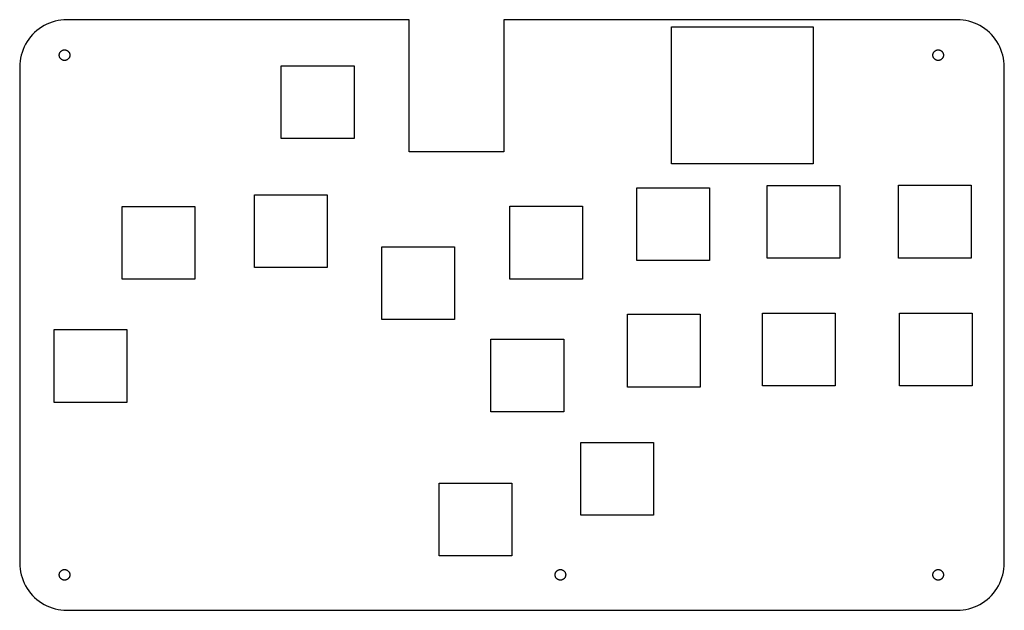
# Model space of a CAD drawing. Header units: metres. Extents: x 0 to 208, y 0 to 125.
import ezdxf

# ---------------------------------------------------------------- set-up
doc = ezdxf.new("R2010")
doc.units = ezdxf.units.M

msp = doc.modelspace()

# ---------------------------------------------------------------- linework, layer by layer
for p, q in [((4.12215, 123.09), (3.62576, 122.705)), ((4.64174, 123.443), (4.12215, 123.09)), ((5.18246, 123.763), (4.64174, 123.443)), ((5.7422, 124.048), (5.18246, 123.763)), ((6.31876, 124.298), (5.7422, 124.048)), ((6.90984, 124.511), (6.31876, 124.298)), ((7.51311, 124.686), (6.90984, 124.511)), ((8.12619, 124.823), (7.51311, 124.686)), ((8.74667, 124.921), (8.12619, 124.823)), ((9.3721, 124.98), (8.74667, 124.921)), ((10, 125), (9.3721, 124.98)), ((82.5, 125), (10, 125)), ((82.5, 97), (82.5, 125)), ((198.5, 125), (102.5, 125)), ((102.5, 125), (102.5, 97)), ((138, 94.5), (138, 123.5)), ((138, 123.5), (168, 123.5)), ((168, 123.5), (168, 94.5)), ((199.128, 124.98), (198.5, 125)), ((199.753, 124.921), (199.128, 124.98)), ((200.374, 124.823), (199.753, 124.921)), ((200.987, 124.686), (200.374, 124.823)), ((201.59, 124.511), (200.987, 124.686)), ((202.181, 124.298), (201.59, 124.511)), ((202.758, 124.048), (202.181, 124.298)), ((203.318, 123.763), (202.758, 124.048)), ((203.858, 123.443), (203.318, 123.763)), ((204.378, 123.09), (203.858, 123.443)), ((204.874, 122.705), (204.378, 123.09)), ((2.29486, 121.374), (1.90984, 120.878)), ((2.71031, 121.845), (2.29486, 121.374)), ((3.15453, 122.29), (2.71031, 121.845)), ((3.62576, 122.705), (3.15453, 122.29)), ((205.345, 122.29), (204.874, 122.705)), ((205.79, 121.845), (205.345, 122.29)), ((206.205, 121.374), (205.79, 121.845)), ((206.59, 120.878), (206.205, 121.374)), ((0.95174, 119.258), (0.70224, 118.681)), ((1.23694, 119.818), (0.95174, 119.258)), ((1.55672, 120.358), (1.23694, 119.818)), ((1.90984, 120.878), (1.55672, 120.358)), ((206.943, 120.358), (206.59, 120.878)), ((207.263, 119.818), (206.943, 120.358)), ((207.548, 119.258), (207.263, 119.818)), ((207.798, 118.681), (207.548, 119.258)), ((0.17712, 116.874), (0.07886, 116.253)), ((0.31416, 117.487), (0.17712, 116.874)), ((0.48944, 118.09), (0.31416, 117.487)), ((0.70224, 118.681), (0.48944, 118.09)), ((8.37999, 117.5), (8.3822, 117.57)), ((8.3822, 117.43), (8.37999, 117.5)), ((8.3822, 117.57), (8.38882, 117.64)), ((8.38882, 117.36), (8.3822, 117.43)), ((8.38882, 117.64), (8.39983, 117.71)), ((8.39983, 117.29), (8.38882, 117.36)), ((8.39983, 117.71), (8.41518, 117.779)), ((8.41518, 117.221), (8.39983, 117.29)), ((8.41518, 117.779), (8.43481, 117.846)), ((8.43481, 117.154), (8.41518, 117.221)), ((8.43481, 117.846), (8.45865, 117.912)), ((8.45865, 117.088), (8.43481, 117.154)), ((8.45865, 117.912), (8.48659, 117.977)), ((8.48659, 117.023), (8.45865, 117.088)), ((8.48659, 117.977), (8.51852, 118.04)), ((8.51852, 116.96), (8.48659, 117.023)), ((8.51852, 118.04), (8.55435, 118.1)), ((8.55435, 116.9), (8.51852, 116.96)), ((8.55435, 118.1), (8.59389, 118.158)), ((8.59389, 116.842), (8.55435, 116.9)), ((8.59389, 118.158), (8.63702, 118.214)), ((8.63702, 116.786), (8.59389, 116.842)), ((8.63702, 118.214), (8.68355, 118.267)), ((8.68355, 116.733), (8.63702, 116.786)), ((8.68355, 118.267), (8.73331, 118.316)), ((8.73331, 118.316), (8.78607, 118.363)), ((8.78607, 118.363), (8.84167, 118.406)), ((8.84167, 118.406), (8.89987, 118.446)), ((8.89987, 118.446), (8.96043, 118.481)), ((8.96043, 118.481), (9.02312, 118.513)), ((9.02312, 118.513), (9.08769, 118.541)), ((9.08769, 118.541), (9.1539, 118.565)), ((9.1539, 118.565), (9.22147, 118.585)), ((9.22147, 118.585), (9.29013, 118.6)), ((9.29013, 118.6), (9.35962, 118.611)), ((9.35962, 118.611), (9.42967, 118.618)), ((9.42967, 118.618), (9.5, 118.62)), ((9.5, 118.62), (9.57031, 118.618)), ((9.57031, 118.618), (9.64037, 118.611)), ((9.64037, 118.611), (9.70985, 118.6)), ((9.70985, 118.6), (9.77852, 118.585)), ((9.77852, 118.585), (9.84608, 118.565)), ((9.84608, 118.565), (9.91229, 118.541)), ((9.91229, 118.541), (9.97687, 118.513)), ((9.97687, 118.513), (10.0396, 118.481)), ((10.0396, 118.481), (10.1001, 118.446)), ((10.1001, 118.446), (10.1583, 118.406)), ((10.1583, 118.406), (10.2139, 118.363)), ((10.2139, 118.363), (10.2667, 118.316)), ((10.2667, 118.316), (10.3164, 118.267)), ((10.3164, 118.267), (10.363, 118.214)), ((10.363, 116.786), (10.3164, 116.733)), ((10.363, 118.214), (10.4061, 118.158)), ((10.4061, 116.842), (10.363, 116.786)), ((10.4061, 118.158), (10.4456, 118.1)), ((10.4456, 116.9), (10.4061, 116.842)), ((10.4456, 118.1), (10.4815, 118.04)), ((10.4815, 116.96), (10.4456, 116.9)), ((10.4815, 118.04), (10.5134, 117.977)), ((10.5134, 117.023), (10.4815, 116.96)), ((10.5134, 117.977), (10.5413, 117.912)), ((10.5413, 117.088), (10.5134, 117.023)), ((10.5413, 117.912), (10.5652, 117.846)), ((10.5652, 117.154), (10.5413, 117.088)), ((10.5652, 117.846), (10.5848, 117.779)), ((10.5848, 117.221), (10.5652, 117.154)), ((10.5848, 117.779), (10.6002, 117.71)), ((10.6002, 117.29), (10.5848, 117.221)), ((10.6002, 117.71), (10.6112, 117.64)), ((10.6112, 117.36), (10.6002, 117.29)), ((10.6112, 117.64), (10.6178, 117.57)), ((10.6178, 117.43), (10.6112, 117.36)), ((10.6178, 117.57), (10.62, 117.5)), ((10.62, 117.5), (10.6178, 117.43)), ((193.38, 117.5), (193.382, 117.57)), ((193.382, 117.43), (193.38, 117.5)), ((193.382, 117.57), (193.389, 117.64)), ((193.389, 117.36), (193.382, 117.43)), ((193.389, 117.64), (193.4, 117.71)), ((193.4, 117.29), (193.389, 117.36)), ((193.4, 117.71), (193.415, 117.779)), ((193.415, 117.221), (193.4, 117.29)), ((193.415, 117.779), (193.435, 117.846)), ((193.435, 117.154), (193.415, 117.221)), ((193.435, 117.846), (193.459, 117.912)), ((193.459, 117.088), (193.435, 117.154)), ((193.459, 117.912), (193.487, 117.977)), ((193.487, 117.023), (193.459, 117.088)), ((193.487, 117.977), (193.519, 118.04)), ((193.519, 116.96), (193.487, 117.023)), ((193.519, 118.04), (193.554, 118.1)), ((193.554, 116.9), (193.519, 116.96)), ((193.554, 118.1), (193.594, 118.158)), ((193.594, 116.842), (193.554, 116.9)), ((193.594, 118.158), (193.637, 118.214)), ((193.637, 116.786), (193.594, 116.842)), ((193.637, 118.214), (193.684, 118.267)), ((193.684, 116.733), (193.637, 116.786)), ((193.684, 118.267), (193.733, 118.316)), ((193.733, 118.316), (193.786, 118.363)), ((193.786, 118.363), (193.842, 118.406)), ((193.842, 118.406), (193.9, 118.446)), ((193.9, 118.446), (193.96, 118.481)), ((193.96, 118.481), (194.023, 118.513)), ((194.023, 118.513), (194.088, 118.541)), ((194.088, 118.541), (194.154, 118.565)), ((194.154, 118.565), (194.221, 118.585)), ((194.221, 118.585), (194.29, 118.6)), ((194.29, 118.6), (194.36, 118.611)), ((194.36, 118.611), (194.43, 118.618)), ((194.43, 118.618), (194.5, 118.62)), ((194.5, 118.62), (194.57, 118.618)), ((194.57, 118.618), (194.64, 118.611)), ((194.64, 118.611), (194.71, 118.6)), ((194.71, 118.6), (194.779, 118.585)), ((194.779, 118.585), (194.846, 118.565)), ((194.846, 118.565), (194.912, 118.541)), ((194.912, 118.541), (194.977, 118.513)), ((194.977, 118.513), (195.04, 118.481)), ((195.04, 118.481), (195.1, 118.446)), ((195.1, 118.446), (195.158, 118.406)), ((195.158, 118.406), (195.214, 118.363)), ((195.214, 118.363), (195.267, 118.316)), ((195.267, 118.316), (195.316, 118.267)), ((195.316, 118.267), (195.363, 118.214)), ((195.363, 116.786), (195.316, 116.733)), ((195.363, 118.214), (195.406, 118.158)), ((195.406, 116.842), (195.363, 116.786)), ((195.406, 118.158), (195.446, 118.1)), ((195.446, 116.9), (195.406, 116.842)), ((195.446, 118.1), (195.481, 118.04)), ((195.481, 116.96), (195.446, 116.9)), ((195.481, 118.04), (195.513, 117.977)), ((195.513, 117.023), (195.481, 116.96)), ((195.513, 117.977), (195.541, 117.912)), ((195.541, 117.088), (195.513, 117.023)), ((195.541, 117.912), (195.565, 117.846)), ((195.565, 117.154), (195.541, 117.088)), ((195.565, 117.846), (195.585, 117.779)), ((195.585, 117.221), (195.565, 117.154)), ((195.585, 117.779), (195.6, 117.71)), ((195.6, 117.29), (195.585, 117.221)), ((195.6, 117.71), (195.611, 117.64)), ((195.611, 117.36), (195.6, 117.29)), ((195.611, 117.64), (195.618, 117.57)), ((195.618, 117.43), (195.611, 117.36)), ((195.618, 117.57), (195.62, 117.5)), ((195.62, 117.5), (195.618, 117.43)), ((208.011, 118.09), (207.798, 118.681)), ((208.186, 117.487), (208.011, 118.09)), ((208.323, 116.874), (208.186, 117.487)), ((208.421, 116.253), (208.323, 116.874)), ((0.01973, 115.628), (0, 115)), ((0, 115), (0, 10)), ((0.07886, 116.253), (0.01973, 115.628)), ((8.73331, 116.684), (8.68355, 116.733)), ((8.78607, 116.637), (8.73331, 116.684)), ((8.84167, 116.594), (8.78607, 116.637)), ((8.89987, 116.554), (8.84167, 116.594)), ((8.96043, 116.519), (8.89987, 116.554)), ((9.02312, 116.487), (8.96043, 116.519)), ((9.08769, 116.459), (9.02312, 116.487)), ((9.1539, 116.435), (9.08769, 116.459)), ((9.22147, 116.415), (9.1539, 116.435)), ((9.29013, 116.4), (9.22147, 116.415)), ((9.35962, 116.389), (9.29013, 116.4)), ((9.42967, 116.382), (9.35962, 116.389)), ((9.5, 116.38), (9.42967, 116.382)), ((9.57031, 116.382), (9.5, 116.38)), ((9.64037, 116.389), (9.57031, 116.382)), ((9.70985, 116.4), (9.64037, 116.389)), ((9.77852, 116.415), (9.70985, 116.4)), ((9.84608, 116.435), (9.77852, 116.415)), ((9.91229, 116.459), (9.84608, 116.435)), ((9.97687, 116.487), (9.91229, 116.459)), ((10.0396, 116.519), (9.97687, 116.487)), ((10.1001, 116.554), (10.0396, 116.519)), ((10.1583, 116.594), (10.1001, 116.554)), ((10.2139, 116.637), (10.1583, 116.594)), ((10.2667, 116.684), (10.2139, 116.637)), ((10.3164, 116.733), (10.2667, 116.684)), ((55.4, 99.85), (55.4, 115.25)), ((55.4, 115.25), (70.8, 115.25)), ((70.8, 115.25), (70.8, 99.85)), ((193.733, 116.684), (193.684, 116.733)), ((193.786, 116.637), (193.733, 116.684)), ((193.842, 116.594), (193.786, 116.637)), ((193.9, 116.554), (193.842, 116.594)), ((193.96, 116.519), (193.9, 116.554)), ((194.023, 116.487), (193.96, 116.519)), ((194.088, 116.459), (194.023, 116.487)), ((194.154, 116.435), (194.088, 116.459)), ((194.221, 116.415), (194.154, 116.435)), ((194.29, 116.4), (194.221, 116.415)), ((194.36, 116.389), (194.29, 116.4)), ((194.43, 116.382), (194.36, 116.389)), ((194.5, 116.38), (194.43, 116.382)), ((194.57, 116.382), (194.5, 116.38)), ((194.64, 116.389), (194.57, 116.382)), ((194.71, 116.4), (194.64, 116.389)), ((194.779, 116.415), (194.71, 116.4)), ((194.846, 116.435), (194.779, 116.415)), ((194.912, 116.459), (194.846, 116.435)), ((194.977, 116.487), (194.912, 116.459)), ((195.04, 116.519), (194.977, 116.487)), ((195.1, 116.554), (195.04, 116.519)), ((195.158, 116.594), (195.1, 116.554)), ((195.214, 116.637), (195.158, 116.594)), ((195.267, 116.684), (195.214, 116.637)), ((195.316, 116.733), (195.267, 116.684)), ((208.48, 115.628), (208.421, 116.253)), ((208.5, 115), (208.48, 115.628)), ((208.5, 10), (208.5, 115)), ((70.8, 99.85), (55.4, 99.85)), ((102.5, 97), (82.5, 97)), ((168, 94.5), (138, 94.5)), ((158.3, 74.5), (158.3, 89.9)), ((158.3, 89.9), (173.7, 89.9)), ((173.7, 89.9), (173.7, 74.5)), ((186.1, 74.55), (186.1, 89.95)), ((186.1, 89.95), (201.5, 89.95)), ((201.5, 89.95), (201.5, 74.55)), ((49.7, 72.55), (49.7, 87.95)), ((49.7, 87.95), (65.1, 87.95)), ((65.1, 87.95), (65.1, 72.55)), ((130.7, 74.05), (130.7, 89.45)), ((130.7, 89.45), (146.1, 89.45)), ((146.1, 89.45), (146.1, 74.05)), ((103.8, 70.1), (103.8, 85.5)), ((103.8, 85.5), (119.2, 85.5)), ((119.2, 85.5), (119.2, 70.1)), ((21.7, 70.05), (21.7, 85.45)), ((21.7, 85.45), (37.1, 85.45)), ((37.1, 85.45), (37.1, 70.05)), ((76.7, 61.55), (76.7, 76.95)), ((76.7, 76.95), (92.1, 76.95)), ((92.1, 76.95), (92.1, 61.55)), ((146.1, 74.05), (130.7, 74.05)), ((173.7, 74.5), (158.3, 74.5)), ((201.5, 74.55), (186.1, 74.55)), ((65.1, 72.55), (49.7, 72.55)), ((37.1, 70.05), (21.7, 70.05)), ((119.2, 70.1), (103.8, 70.1)), ((128.7, 47.25), (128.7, 62.65)), ((128.7, 62.65), (144.1, 62.65)), ((144.1, 62.65), (144.1, 47.25)), ((157.3, 47.5), (157.3, 62.9)), ((157.3, 62.9), (172.7, 62.9)), ((172.7, 62.9), (172.7, 47.5)), ((186.3, 47.5), (186.3, 62.9)), ((186.3, 62.9), (201.7, 62.9)), ((201.7, 62.9), (201.7, 47.5)), ((92.1, 61.55), (76.7, 61.55)), ((7.29999, 44), (7.29999, 59.4)), ((7.29999, 59.4), (22.7, 59.4)), ((22.7, 59.4), (22.7, 44)), ((99.8, 41.985), (99.8, 57.385)), ((99.8, 57.385), (115.2, 57.385)), ((115.2, 57.385), (115.2, 41.985)), ((144.1, 47.25), (128.7, 47.25)), ((172.7, 47.5), (157.3, 47.5)), ((201.7, 47.5), (186.3, 47.5)), ((22.7, 44), (7.29999, 44)), ((115.2, 41.985), (99.8, 41.985)), ((118.8, 20.1), (118.8, 35.5)), ((118.8, 35.5), (134.2, 35.5)), ((134.2, 35.5), (134.2, 20.1)), ((88.8, 11.5), (88.8, 26.9)), ((88.8, 26.9), (104.2, 26.9)), ((104.2, 26.9), (104.2, 11.5)), ((134.2, 20.1), (118.8, 20.1)), ((104.2, 11.5), (88.8, 11.5)), ((0, 10), (0.01973, 9.3721)), ((0.01973, 9.3721), (0.07886, 8.74667)), ((0.07886, 8.74667), (0.17712, 8.12619)), ((8.73331, 8.31644), (8.78607, 8.36296)), ((8.78607, 8.36296), (8.84167, 8.4061)), ((8.84167, 8.4061), (8.89987, 8.44563)), ((8.89987, 8.44563), (8.96043, 8.48146)), ((8.96043, 8.48146), (9.02312, 8.5134)), ((9.02312, 8.5134), (9.08769, 8.54134)), ((9.08769, 8.54134), (9.1539, 8.56517)), ((9.1539, 8.56517), (9.22147, 8.58481)), ((9.22147, 8.58481), (9.29013, 8.60016)), ((9.29013, 8.60016), (9.35962, 8.61116)), ((9.35962, 8.61116), (9.42967, 8.61778)), ((9.42967, 8.61778), (9.5, 8.62)), ((9.5, 8.62), (9.57031, 8.61778)), ((9.57031, 8.61778), (9.64037, 8.61116)), ((9.64037, 8.61116), (9.70985, 8.60016)), ((9.70985, 8.60016), (9.77852, 8.58481)), ((9.77852, 8.58481), (9.84608, 8.56517)), ((9.84608, 8.56517), (9.91229, 8.54134)), ((9.91229, 8.54134), (9.97687, 8.5134)), ((9.97687, 8.5134), (10.0396, 8.48146)), ((10.0396, 8.48146), (10.1001, 8.44563)), ((10.1001, 8.44563), (10.1583, 8.4061)), ((10.1583, 8.4061), (10.2139, 8.36296)), ((10.2139, 8.36296), (10.2667, 8.31644)), ((113.733, 8.31644), (113.786, 8.36296)), ((113.786, 8.36296), (113.842, 8.4061)), ((113.842, 8.4061), (113.9, 8.44563)), ((113.9, 8.44563), (113.96, 8.48146)), ((113.96, 8.48146), (114.023, 8.5134)), ((114.023, 8.5134), (114.088, 8.54134)), ((114.088, 8.54134), (114.154, 8.56517)), ((114.154, 8.56517), (114.221, 8.58481)), ((114.221, 8.58481), (114.29, 8.60016)), ((114.29, 8.60016), (114.36, 8.61116)), ((114.36, 8.61116), (114.43, 8.61778)), ((114.43, 8.61778), (114.5, 8.62)), ((114.5, 8.62), (114.57, 8.61778)), ((114.57, 8.61778), (114.64, 8.61116)), ((114.64, 8.61116), (114.71, 8.60016)), ((114.71, 8.60016), (114.779, 8.58481)), ((114.779, 8.58481), (114.846, 8.56517)), ((114.846, 8.56517), (114.912, 8.54134)), ((114.912, 8.54134), (114.977, 8.5134)), ((114.977, 8.5134), (115.04, 8.48146)), ((115.04, 8.48146), (115.1, 8.44563)), ((115.1, 8.44563), (115.158, 8.4061)), ((115.158, 8.4061), (115.214, 8.36296)), ((115.214, 8.36296), (115.267, 8.31644)), ((193.733, 8.31644), (193.786, 8.36296)), ((193.786, 8.36296), (193.842, 8.4061)), ((193.842, 8.4061), (193.9, 8.44563)), ((193.9, 8.44563), (193.96, 8.48146)), ((193.96, 8.48146), (194.023, 8.5134)), ((194.023, 8.5134), (194.088, 8.54134)), ((194.088, 8.54134), (194.154, 8.56517)), ((194.154, 8.56517), (194.221, 8.58481)), ((194.221, 8.58481), (194.29, 8.60016)), ((194.29, 8.60016), (194.36, 8.61116)), ((194.36, 8.61116), (194.43, 8.61778)), ((194.43, 8.61778), (194.5, 8.62)), ((194.5, 8.62), (194.57, 8.61778)), ((194.57, 8.61778), (194.64, 8.61116)), ((194.64, 8.61116), (194.71, 8.60016)), ((194.71, 8.60016), (194.779, 8.58481)), ((194.779, 8.58481), (194.846, 8.56517)), ((194.846, 8.56517), (194.912, 8.54134)), ((194.912, 8.54134), (194.977, 8.5134)), ((194.977, 8.5134), (195.04, 8.48146)), ((195.04, 8.48146), (195.1, 8.44563)), ((195.1, 8.44563), (195.158, 8.4061)), ((195.158, 8.4061), (195.214, 8.36296)), ((195.214, 8.36296), (195.267, 8.31644)), ((208.323, 8.12619), (208.421, 8.74667)), ((208.421, 8.74667), (208.48, 9.3721)), ((208.48, 9.3721), (208.5, 10)), ((0.17712, 8.12619), (0.31416, 7.51311)), ((0.31416, 7.51311), (0.48944, 6.90984)), ((0.48944, 6.90984), (0.70224, 6.31876)), ((0.70224, 6.31876), (0.95174, 5.7422)), ((8.37999, 7.5), (8.3822, 7.57031)), ((8.3822, 7.42967), (8.37999, 7.5)), ((8.3822, 7.57031), (8.38882, 7.64037)), ((8.38882, 7.35962), (8.3822, 7.42967)), ((8.38882, 7.64037), (8.39983, 7.70985)), ((8.39983, 7.29013), (8.38882, 7.35962)), ((8.39983, 7.70985), (8.41518, 7.77852)), ((8.41518, 7.22147), (8.39983, 7.29013)), ((8.41518, 7.77852), (8.43481, 7.84608)), ((8.43481, 7.1539), (8.41518, 7.22147)), ((8.43481, 7.84608), (8.45865, 7.91229)), ((8.45865, 7.08769), (8.43481, 7.1539)), ((8.45865, 7.91229), (8.48659, 7.97687)), ((8.48659, 7.02312), (8.45865, 7.08769)), ((8.48659, 7.97687), (8.51852, 8.03955)), ((8.51852, 6.96043), (8.48659, 7.02312)), ((8.51852, 8.03955), (8.55435, 8.10011)), ((8.55435, 6.89987), (8.51852, 6.96043)), ((8.55435, 8.10011), (8.59389, 8.15831)), ((8.59389, 6.84167), (8.55435, 6.89987)), ((8.59389, 8.15831), (8.63702, 8.21391)), ((8.63702, 6.78607), (8.59389, 6.84167)), ((8.63702, 8.21391), (8.68355, 8.26668)), ((8.68355, 6.73331), (8.63702, 6.78607)), ((8.68355, 8.26668), (8.73331, 8.31644)), ((8.73331, 6.68355), (8.68355, 6.73331)), ((8.78607, 6.63702), (8.73331, 6.68355)), ((8.84167, 6.59389), (8.78607, 6.63702)), ((8.89987, 6.55435), (8.84167, 6.59389)), ((8.96043, 6.51852), (8.89987, 6.55435)), ((9.02312, 6.48659), (8.96043, 6.51852)), ((9.08769, 6.45865), (9.02312, 6.48659)), ((9.1539, 6.43481), (9.08769, 6.45865)), ((9.22147, 6.41518), (9.1539, 6.43481)), ((9.29013, 6.39983), (9.22147, 6.41518)), ((9.35962, 6.38882), (9.29013, 6.39983)), ((9.42967, 6.3822), (9.35962, 6.38882)), ((9.5, 6.37999), (9.42967, 6.3822)), ((9.57031, 6.3822), (9.5, 6.37999)), ((9.64037, 6.38882), (9.57031, 6.3822)), ((9.70985, 6.39983), (9.64037, 6.38882)), ((9.77852, 6.41518), (9.70985, 6.39983)), ((9.84608, 6.43481), (9.77852, 6.41518)), ((9.91229, 6.45865), (9.84608, 6.43481)), ((9.97687, 6.48659), (9.91229, 6.45865)), ((10.0396, 6.51852), (9.97687, 6.48659)), ((10.1001, 6.55435), (10.0396, 6.51852)), ((10.1583, 6.59389), (10.1001, 6.55435)), ((10.2139, 6.63702), (10.1583, 6.59389)), ((10.2667, 6.68355), (10.2139, 6.63702)), ((10.2667, 8.31644), (10.3164, 8.26668)), ((10.3164, 6.73331), (10.2667, 6.68355)), ((10.3164, 8.26668), (10.363, 8.21391)), ((10.363, 6.78607), (10.3164, 6.73331)), ((10.363, 8.21391), (10.4061, 8.15831)), ((10.4061, 6.84167), (10.363, 6.78607)), ((10.4061, 8.15831), (10.4456, 8.10011)), ((10.4456, 6.89987), (10.4061, 6.84167)), ((10.4456, 8.10011), (10.4815, 8.03955)), ((10.4815, 6.96043), (10.4456, 6.89987)), ((10.4815, 8.03955), (10.5134, 7.97687)), ((10.5134, 7.02312), (10.4815, 6.96043)), ((10.5134, 7.97687), (10.5413, 7.91229)), ((10.5413, 7.08769), (10.5134, 7.02312)), ((10.5413, 7.91229), (10.5652, 7.84608)), ((10.5652, 7.1539), (10.5413, 7.08769)), ((10.5652, 7.84608), (10.5848, 7.77852)), ((10.5848, 7.22147), (10.5652, 7.1539)), ((10.5848, 7.77852), (10.6002, 7.70985)), ((10.6002, 7.29013), (10.5848, 7.22147)), ((10.6002, 7.70985), (10.6112, 7.64037)), ((10.6112, 7.35962), (10.6002, 7.29013)), ((10.6112, 7.64037), (10.6178, 7.57031)), ((10.6178, 7.42967), (10.6112, 7.35962)), ((10.6178, 7.57031), (10.62, 7.5)), ((10.62, 7.5), (10.6178, 7.42967)), ((113.38, 7.5), (113.382, 7.57031)), ((113.382, 7.42967), (113.38, 7.5)), ((113.382, 7.57031), (113.389, 7.64037)), ((113.389, 7.35962), (113.382, 7.42967)), ((113.389, 7.64037), (113.4, 7.70985)), ((113.4, 7.29013), (113.389, 7.35962)), ((113.4, 7.70985), (113.415, 7.77852)), ((113.415, 7.22147), (113.4, 7.29013)), ((113.415, 7.77852), (113.435, 7.84608)), ((113.435, 7.1539), (113.415, 7.22147)), ((113.435, 7.84608), (113.459, 7.91229)), ((113.459, 7.08769), (113.435, 7.1539)), ((113.459, 7.91229), (113.487, 7.97687)), ((113.487, 7.02312), (113.459, 7.08769)), ((113.487, 7.97687), (113.519, 8.03955)), ((113.519, 6.96043), (113.487, 7.02312)), ((113.519, 8.03955), (113.554, 8.10011)), ((113.554, 6.89987), (113.519, 6.96043)), ((113.554, 8.10011), (113.594, 8.15831)), ((113.594, 6.84167), (113.554, 6.89987)), ((113.594, 8.15831), (113.637, 8.21391)), ((113.637, 6.78607), (113.594, 6.84167)), ((113.637, 8.21391), (113.684, 8.26668)), ((113.684, 6.73331), (113.637, 6.78607)), ((113.684, 8.26668), (113.733, 8.31644)), ((113.733, 6.68355), (113.684, 6.73331)), ((113.786, 6.63702), (113.733, 6.68355)), ((113.842, 6.59389), (113.786, 6.63702)), ((113.9, 6.55435), (113.842, 6.59389)), ((113.96, 6.51852), (113.9, 6.55435)), ((114.023, 6.48659), (113.96, 6.51852)), ((114.088, 6.45865), (114.023, 6.48659)), ((114.154, 6.43481), (114.088, 6.45865)), ((114.221, 6.41518), (114.154, 6.43481)), ((114.29, 6.39983), (114.221, 6.41518)), ((114.36, 6.38882), (114.29, 6.39983)), ((114.43, 6.3822), (114.36, 6.38882)), ((114.5, 6.37999), (114.43, 6.3822)), ((114.57, 6.3822), (114.5, 6.37999)), ((114.64, 6.38882), (114.57, 6.3822)), ((114.71, 6.39983), (114.64, 6.38882)), ((114.779, 6.41518), (114.71, 6.39983)), ((114.846, 6.43481), (114.779, 6.41518)), ((114.912, 6.45865), (114.846, 6.43481)), ((114.977, 6.48659), (114.912, 6.45865)), ((115.04, 6.51852), (114.977, 6.48659)), ((115.1, 6.55435), (115.04, 6.51852)), ((115.158, 6.59389), (115.1, 6.55435)), ((115.214, 6.63702), (115.158, 6.59389)), ((115.267, 6.68355), (115.214, 6.63702)), ((115.267, 8.31644), (115.316, 8.26668)), ((115.316, 6.73331), (115.267, 6.68355)), ((115.316, 8.26668), (115.363, 8.21391)), ((115.363, 6.78607), (115.316, 6.73331)), ((115.363, 8.21391), (115.406, 8.15831)), ((115.406, 6.84167), (115.363, 6.78607)), ((115.406, 8.15831), (115.446, 8.10011)), ((115.446, 6.89987), (115.406, 6.84167)), ((115.446, 8.10011), (115.481, 8.03955)), ((115.481, 6.96043), (115.446, 6.89987)), ((115.481, 8.03955), (115.513, 7.97687)), ((115.513, 7.02312), (115.481, 6.96043)), ((115.513, 7.97687), (115.541, 7.91229)), ((115.541, 7.08769), (115.513, 7.02312)), ((115.541, 7.91229), (115.565, 7.84608)), ((115.565, 7.1539), (115.541, 7.08769)), ((115.565, 7.84608), (115.585, 7.77852)), ((115.585, 7.22147), (115.565, 7.1539)), ((115.585, 7.77852), (115.6, 7.70985)), ((115.6, 7.29013), (115.585, 7.22147)), ((115.6, 7.70985), (115.611, 7.64037)), ((115.611, 7.35962), (115.6, 7.29013)), ((115.611, 7.64037), (115.618, 7.57031)), ((115.618, 7.42967), (115.611, 7.35962)), ((115.618, 7.57031), (115.62, 7.5)), ((115.62, 7.5), (115.618, 7.42967)), ((193.38, 7.5), (193.382, 7.57031)), ((193.382, 7.42967), (193.38, 7.5)), ((193.382, 7.57031), (193.389, 7.64037)), ((193.389, 7.35962), (193.382, 7.42967)), ((193.389, 7.64037), (193.4, 7.70985)), ((193.4, 7.29013), (193.389, 7.35962)), ((193.4, 7.70985), (193.415, 7.77852)), ((193.415, 7.22147), (193.4, 7.29013)), ((193.415, 7.77852), (193.435, 7.84608)), ((193.435, 7.1539), (193.415, 7.22147)), ((193.435, 7.84608), (193.459, 7.91229)), ((193.459, 7.08769), (193.435, 7.1539)), ((193.459, 7.91229), (193.487, 7.97687)), ((193.487, 7.02312), (193.459, 7.08769)), ((193.487, 7.97687), (193.519, 8.03955)), ((193.519, 6.96043), (193.487, 7.02312)), ((193.519, 8.03955), (193.554, 8.10011)), ((193.554, 6.89987), (193.519, 6.96043)), ((193.554, 8.10011), (193.594, 8.15831)), ((193.594, 6.84167), (193.554, 6.89987)), ((193.594, 8.15831), (193.637, 8.21391)), ((193.637, 6.78607), (193.594, 6.84167)), ((193.637, 8.21391), (193.684, 8.26668)), ((193.684, 6.73331), (193.637, 6.78607)), ((193.684, 8.26668), (193.733, 8.31644)), ((193.733, 6.68355), (193.684, 6.73331)), ((193.786, 6.63702), (193.733, 6.68355)), ((193.842, 6.59389), (193.786, 6.63702)), ((193.9, 6.55435), (193.842, 6.59389)), ((193.96, 6.51852), (193.9, 6.55435)), ((194.023, 6.48659), (193.96, 6.51852)), ((194.088, 6.45865), (194.023, 6.48659)), ((194.154, 6.43481), (194.088, 6.45865)), ((194.221, 6.41518), (194.154, 6.43481)), ((194.29, 6.39983), (194.221, 6.41518)), ((194.36, 6.38882), (194.29, 6.39983)), ((194.43, 6.3822), (194.36, 6.38882)), ((194.5, 6.37999), (194.43, 6.3822)), ((194.57, 6.3822), (194.5, 6.37999)), ((194.64, 6.38882), (194.57, 6.3822)), ((194.71, 6.39983), (194.64, 6.38882)), ((194.779, 6.41518), (194.71, 6.39983)), ((194.846, 6.43481), (194.779, 6.41518)), ((194.912, 6.45865), (194.846, 6.43481)), ((194.977, 6.48659), (194.912, 6.45865)), ((195.04, 6.51852), (194.977, 6.48659)), ((195.1, 6.55435), (195.04, 6.51852)), ((195.158, 6.59389), (195.1, 6.55435)), ((195.214, 6.63702), (195.158, 6.59389)), ((195.267, 6.68355), (195.214, 6.63702)), ((195.267, 8.31644), (195.316, 8.26668)), ((195.316, 6.73331), (195.267, 6.68355)), ((195.316, 8.26668), (195.363, 8.21391)), ((195.363, 6.78607), (195.316, 6.73331)), ((195.363, 8.21391), (195.406, 8.15831)), ((195.406, 6.84167), (195.363, 6.78607)), ((195.406, 8.15831), (195.446, 8.10011)), ((195.446, 6.89987), (195.406, 6.84167)), ((195.446, 8.10011), (195.481, 8.03955)), ((195.481, 6.96043), (195.446, 6.89987)), ((195.481, 8.03955), (195.513, 7.97687)), ((195.513, 7.02312), (195.481, 6.96043)), ((195.513, 7.97687), (195.541, 7.91229)), ((195.541, 7.08769), (195.513, 7.02312)), ((195.541, 7.91229), (195.565, 7.84608)), ((195.565, 7.1539), (195.541, 7.08769)), ((195.565, 7.84608), (195.585, 7.77852)), ((195.585, 7.22147), (195.565, 7.1539)), ((195.585, 7.77852), (195.6, 7.70985)), ((195.6, 7.29013), (195.585, 7.22147)), ((195.6, 7.70985), (195.611, 7.64037)), ((195.611, 7.35962), (195.6, 7.29013)), ((195.611, 7.64037), (195.618, 7.57031)), ((195.618, 7.42967), (195.611, 7.35962)), ((195.618, 7.57031), (195.62, 7.5)), ((195.62, 7.5), (195.618, 7.42967)), ((207.548, 5.7422), (207.798, 6.31876)), ((207.798, 6.31876), (208.011, 6.90984)), ((208.011, 6.90984), (208.186, 7.51311)), ((208.186, 7.51311), (208.323, 8.12619)), ((0.95174, 5.7422), (1.23694, 5.18246)), ((1.23694, 5.18246), (1.55672, 4.64174)), ((1.55672, 4.64174), (1.90984, 4.12215)), ((206.59, 4.12215), (206.943, 4.64174)), ((206.943, 4.64174), (207.263, 5.18246)), ((207.263, 5.18246), (207.548, 5.7422)), ((1.90984, 4.12215), (2.29486, 3.62576)), ((2.29486, 3.62576), (2.71031, 3.15453)), ((2.71031, 3.15453), (3.15453, 2.71031)), ((3.15453, 2.71031), (3.62576, 2.29486)), ((3.62576, 2.29486), (4.12215, 1.90984)), ((204.378, 1.90984), (204.874, 2.29486)), ((204.874, 2.29486), (205.345, 2.71031)), ((205.345, 2.71031), (205.79, 3.15453)), ((205.79, 3.15453), (206.205, 3.62576)), ((206.205, 3.62576), (206.59, 4.12215)), ((4.12215, 1.90984), (4.64174, 1.55672)), ((4.64174, 1.55672), (5.18246, 1.23694)), ((5.18246, 1.23694), (5.7422, 0.95174)), ((5.7422, 0.95174), (6.31876, 0.70224)), ((6.31876, 0.70224), (6.90984, 0.48944)), ((6.90984, 0.48944), (7.51311, 0.31416)), ((7.51311, 0.31416), (8.12619, 0.17712)), ((8.12619, 0.17712), (8.74667, 0.07886)), ((8.74667, 0.07886), (9.3721, 0.01973)), ((9.3721, 0.01973), (10, 0)), ((10, 0), (198.5, 0)), ((198.5, 0), (199.128, 0.01973)), ((199.128, 0.01973), (199.753, 0.07886)), ((199.753, 0.07886), (200.374, 0.17712)), ((200.374, 0.17712), (200.987, 0.31416)), ((200.987, 0.31416), (201.59, 0.48944)), ((201.59, 0.48944), (202.181, 0.70224)), ((202.181, 0.70224), (202.758, 0.95174)), ((202.758, 0.95174), (203.318, 1.23694)), ((203.318, 1.23694), (203.858, 1.55672)), ((203.858, 1.55672), (204.378, 1.90984))]:
    msp.add_line(p, q)

doc.saveas('drawing.dxf')
